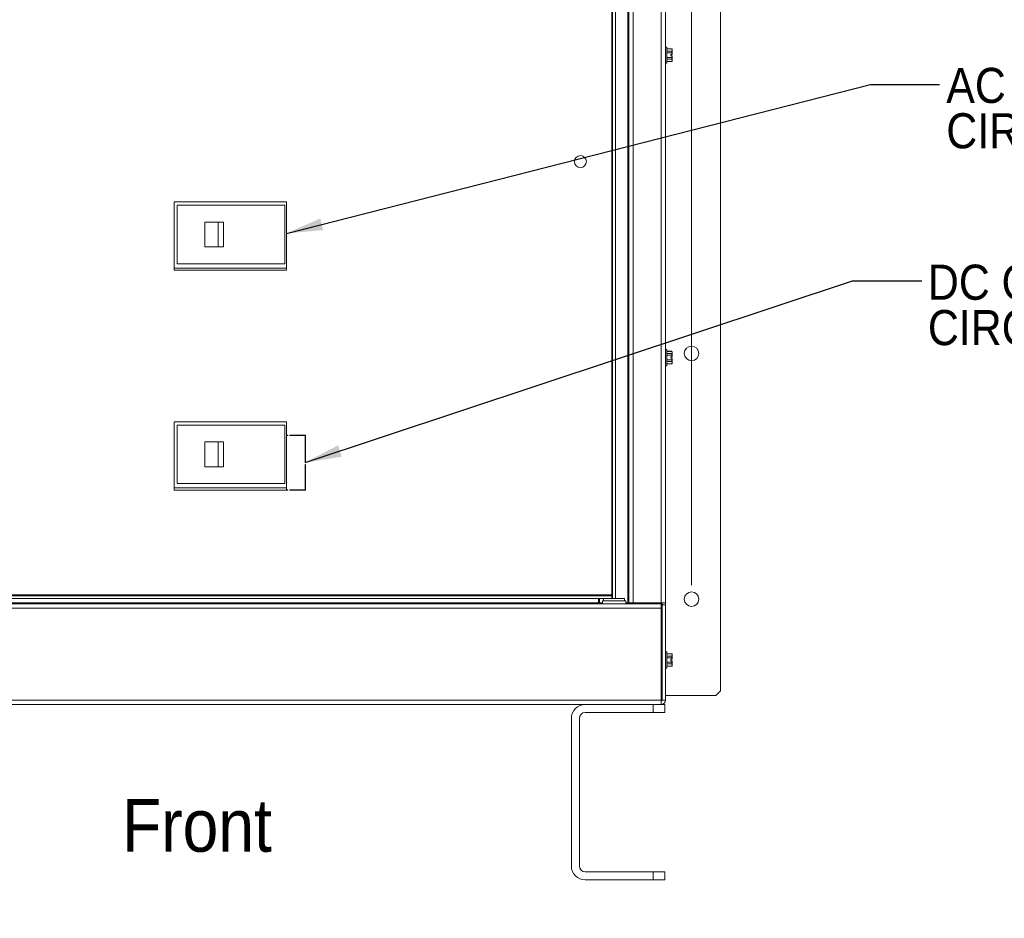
# Paper-space layout '2' of a CAD drawing. Header units: inches. Extents: x 1 to 109, y 1 to 85.
# Tile 43 of 70: x 53 to 70, y 36 to 52. Entities that reach past the tile are written whole.
import ezdxf

# ---------------------------------------------------------------- set-up
doc = ezdxf.new("R2010")
doc.units = ezdxf.units.IN
doc.header["$MEASUREMENT"] = 0
doc.linetypes.add('CENTERX2', pattern=[0.8, 0.5, -0.1, 0.1, -0.1])
doc.layers.add('FORMAT', color=7, linetype='Continuous')
doc.styles.add('SLDTEXTSTYLE0', font='GOTHIC.TTF', dxfattribs={"width": 0.913})
doc.styles.add('SLDTEXTSTYLE1', font='GOTHIC.TTF', dxfattribs={"width": 0.913})
doc.styles.get("Standard").update_dxf_attribs({"font": 'GOTHIC.TTF'})
doc.dimstyles.new('SLDDIMSTYLE1', dxfattribs={"dimtxt": 0.625, "dimasz": 0.65, "dimexe": 0, "dimexo": 0.0625, "dimgap": 0.15625, "dimtad": 0, "dimtih": 1, "dimtoh": 1, "dimlfac": 1.2, "dimrnd": 1e-09, "dimzin": 12, "dimdsep": 46, "dimtxsty": 'SLDTEXTSTYLE0', "dimblk1": 'NONE', "dimblk2": 'NONE', "dimsah": 1, "dimcen": 0.09, "dimadec": 0, "dimazin": 3, "dimtfac": 1, "dimtofl": 0, "dimtmove": 0, "dimatfit": 3, "dimldrblk": 'NONE', "dimfxl": 1, "dimfrac": 2, "dimtolj": 1, "dimtzin": 12, "dimarcsym": 0})
doc.dimstyles.new('SLDDIMSTYLE2', dxfattribs={"dimtxt": 0, "dimasz": 0.65, "dimexe": 0, "dimexo": 0.0625, "dimgap": 0, "dimtad": 0, "dimtih": 1, "dimtoh": 1, "dimdec": 0, "dimrnd": 1e-09, "dimzin": 0, "dimdsep": 46, "dimtxsty": 'STANDARD', "dimsah": 1, "dimcen": 0.09, "dimadec": 0, "dimazin": 0, "dimtfac": 0.65, "dimtdec": 0, "dimtofl": 0, "dimtmove": 0, "dimatfit": 3, "dimfxl": 1, "dimfrac": 2, "dimtolj": 1, "dimtzin": 0, "dimarcsym": 0})

# ---------------------------------------------------------------- blocks, each defined once
blk = doc.blocks.new('_D_29')
at = {"color": 1, "linetype": 'Continuous', "lineweight": 0, "ltscale": 5}
for p, q in [((63.524, 65.215), (63.524, 66.199)), ((63.524, 65.215), (64.112, 64.231)), ((64.112, 64.231), (64.112, 42.288))]:
    blk.add_line(p, q, dxfattribs=at)
at = {"color": 1, "linetype": 'Continuous', "lineweight": 0, "ltscale": 5, "insert": (63.222, 66.199), "char_height": 0.625, "attachment_point": 1, "rotation": 90, "style": 'SLDTEXTSTYLE0'}
blk.add_mtext('21.76', dxfattribs=at)
blk = doc.blocks.new('_NONE')
blk = doc.blocks.new('_D_30')
at = {"color": 1, "linetype": 'Continuous', "lineweight": 0, "ltscale": 5}
blk.add_line((64.575, 42.387), (64.575, 66.199), dxfattribs=at)
at = {"color": 1, "linetype": 'Continuous', "lineweight": 0, "ltscale": 5, "insert": (64.273, 66.199), "char_height": 0.625, "attachment_point": 1, "rotation": 90, "style": 'SLDTEXTSTYLE0'}
blk.add_mtext('22.31', dxfattribs=at)
blk = doc.blocks.new('_D_31')
at = {"color": 1, "linetype": 'Continuous', "lineweight": 0, "ltscale": 5}
for p, q in [((65.545, 65.215), (65.545, 66.199)), ((65.545, 65.215), (65.091, 64.231)), ((65.091, 64.231), (65.091, 63.393))]:
    blk.add_line(p, q, dxfattribs=at)
at = {"color": 1, "linetype": 'Continuous', "lineweight": 0, "ltscale": 5, "insert": (65.243, 66.199), "char_height": 0.625, "attachment_point": 1, "rotation": 90, "style": 'SLDTEXTSTYLE0'}
blk.add_mtext('22.93', dxfattribs=at)
blk = doc.blocks.new('SW_NOTE_17')
at = {"color": 0, "linetype": 'Continuous', "lineweight": 0, "ltscale": 5, "char_height": 0.625, "attachment_point": 1, "style": 'SLDTEXTSTYLE0'}
for s, insert in [('AC INPUT', (0.12, 0.294)), ('CIRCUIT BREAKER', (0.12, -0.514))]:
    blk.add_mtext(s, dxfattribs=dict(at, insert=insert))
blk = doc.blocks.new('SW_NOTE_18')
at = {"color": 0, "linetype": 'Continuous', "lineweight": 0, "ltscale": 5, "char_height": 0.625, "attachment_point": 1, "style": 'SLDTEXTSTYLE0'}
for s, insert in [('DC OUTPUT', (0.111, 0.29)), ('CIRCUIT BREAKER', (0.111, -0.518))]:
    blk.add_mtext(s, dxfattribs=dict(at, insert=insert))

psp = doc.layouts.new('2')

# ---------------------------------------------------------------- linework, layer by layer
at = {"color": 7, "linetype": 'Continuous', "lineweight": 15, "ltscale": 5}
for p, q in [((65.0909, 40.5054), (65.0909, 63.1428)), ((63.1707, 42.1467), (63.1707, 61.6172)), ((63.2206, 42.1467), (63.2206, 61.6172)), ((63.4414, 61.6574), (63.4414, 42.0693)), ((63.4581, 61.6574), (63.4581, 42.0693)), ((63.537, 61.6574), (63.537, 42.0693)), ((64.0328, 42.0693), (64.0328, 61.6574)), ((64.1117, 61.6574), (64.1117, 42.0693)), ((63.1541, 61.5286), (63.1541, 42.2132)), ((64.1352, 51.9691), (64.1117, 51.9691)), ((64.1352, 51.8241), (64.1352, 51.9691)), ((64.2256, 51.9361), (64.1352, 51.9361)), ((64.2256, 51.9349), (64.1352, 51.9349)), ((64.2292, 51.9282), (64.2256, 51.9361)), ((64.2256, 51.9349), (64.2256, 51.9361)), ((64.2292, 51.9143), (64.2256, 51.9349)), ((64.2292, 51.9282), (64.2292, 51.9143)), ((64.2292, 51.8371), (64.2292, 51.9143)), ((64.1352, 51.8937), (64.2256, 51.8937)), ((64.2256, 51.8652), (64.1352, 51.8652)), ((64.1352, 51.6791), (64.1352, 51.8241)), ((64.1352, 51.7829), (64.2256, 51.7829)), ((64.2256, 51.7544), (64.1352, 51.7544)), ((64.2057, 51.8371), (64.2288, 51.8371)), ((64.2057, 51.8371), (64.2057, 51.8111)), ((64.2057, 51.8111), (64.2288, 51.8111)), ((64.2256, 51.8652), (64.2256, 51.8937)), ((64.2256, 51.7544), (64.2256, 51.7829)), ((64.2288, 51.8371), (64.2292, 51.8371)), ((64.2292, 51.8111), (64.2288, 51.8111)), ((64.2292, 51.8111), (64.2292, 51.7339)), ((64.2292, 51.7339), (64.2292, 51.7199)), ((64.1117, 51.6791), (64.1352, 51.6791)), ((64.1352, 51.7133), (64.2256, 51.7133)), ((64.1352, 51.7121), (64.2256, 51.7121)), ((64.2256, 51.7121), (64.2292, 51.7199)), ((64.2256, 51.7121), (64.2256, 51.7133)), ((57.3599, 49.2101), (55.3599, 49.2101)), ((55.3599, 49.2101), (55.3599, 47.9934)), ((55.4167, 49.1499), (55.4167, 48.1082)), ((57.3334, 49.1499), (55.4167, 49.1499)), ((57.3334, 48.1082), (57.3334, 49.1499)), ((57.3599, 47.9934), (57.3599, 49.2101)), ((55.9049, 48.4082), (55.9049, 48.8499)), ((56.1429, 48.8499), (55.9049, 48.8499)), ((56.1429, 48.4082), (56.1429, 48.8499)), ((56.237, 48.8499), (56.1429, 48.8499)), ((56.237, 48.4082), (56.237, 48.8499)), ((56.1429, 48.4082), (55.9049, 48.4082)), ((56.237, 48.4082), (56.1429, 48.4082)), ((55.4167, 48.1082), (57.3334, 48.1082)), ((55.3599, 48.0332), (57.3599, 48.0332)), ((55.3599, 47.9934), (57.3599, 47.9934)), ((64.1352, 46.5837), (64.1117, 46.5837)), ((64.1352, 46.4387), (64.1352, 46.5837)), ((64.2256, 46.5507), (64.1352, 46.5507)), ((64.2256, 46.5494), (64.1352, 46.5494)), ((64.1352, 46.5083), (64.2256, 46.5083)), ((64.2256, 46.4798), (64.1352, 46.4798)), ((64.2292, 46.5428), (64.2256, 46.5507)), ((64.2256, 46.5494), (64.2256, 46.5507)), ((64.2292, 46.5289), (64.2256, 46.5494)), ((64.2256, 46.4798), (64.2256, 46.5083)), ((64.2292, 46.5428), (64.2292, 46.5289)), ((64.2292, 46.4517), (64.2292, 46.5289)), ((64.1352, 46.2937), (64.1352, 46.4387)), ((64.1352, 46.3975), (64.2256, 46.3975)), ((64.2256, 46.369), (64.1352, 46.369)), ((64.1352, 46.3279), (64.2256, 46.3279)), ((64.1352, 46.3267), (64.2256, 46.3267)), ((64.2057, 46.4517), (64.2288, 46.4517)), ((64.2057, 46.4517), (64.2057, 46.4256)), ((64.2057, 46.4256), (64.2288, 46.4256)), ((64.2256, 46.369), (64.2256, 46.3975)), ((64.2256, 46.3267), (64.2292, 46.3345)), ((64.2256, 46.3267), (64.2256, 46.3279)), ((64.2288, 46.4517), (64.2292, 46.4517)), ((64.2292, 46.4256), (64.2288, 46.4256)), ((64.2292, 46.4256), (64.2292, 46.3484)), ((64.2292, 46.3484), (64.2292, 46.3345)), ((64.1117, 46.2937), (64.1352, 46.2937)), ((57.3599, 45.2934), (55.3599, 45.2934)), ((55.3599, 45.2934), (55.3599, 44.0767)), ((57.3599, 45.0542), (57.3599, 45.2934)), ((55.4167, 45.2374), (55.4167, 44.1957)), ((57.3334, 45.2374), (55.4167, 45.2374)), ((57.3334, 44.1957), (57.3334, 45.2374)), ((55.9049, 44.4957), (55.9049, 44.9374)), ((56.1429, 44.9374), (55.9049, 44.9374)), ((56.1429, 44.4957), (56.1429, 44.9374)), ((56.237, 44.9374), (56.1429, 44.9374)), ((56.237, 44.4957), (56.237, 44.9374)), ((57.3849, 45.0542), (57.3599, 45.0542)), ((57.3599, 45.0482), (57.3599, 44.0826)), ((57.3849, 45.0482), (57.3599, 45.0482)), ((57.3849, 45.0542), (57.3849, 45.0482)), ((57.4182, 45.0482), (57.4182, 45.0542)), ((57.7016, 45.0542), (57.4182, 45.0542)), ((57.6956, 45.0482), (57.4182, 45.0482)), ((57.6956, 44.5701), (57.6956, 45.0482)), ((57.7016, 44.5701), (57.7016, 45.0542)), ((57.7016, 44.5701), (57.6956, 44.5701)), ((56.1429, 44.4957), (55.9049, 44.4957)), ((56.237, 44.4957), (56.1429, 44.4957)), ((57.6956, 44.5367), (57.7016, 44.5367)), ((57.6956, 44.0826), (57.6956, 44.5367)), ((57.7016, 44.0767), (57.7016, 44.5367)), ((55.4167, 44.1957), (57.3334, 44.1957)), ((55.3599, 44.1207), (57.3599, 44.1207)), ((55.3599, 44.0767), (57.3849, 44.0767)), ((57.3599, 44.0826), (57.3849, 44.0826)), ((57.3849, 44.0826), (57.3849, 44.0767)), ((57.4182, 44.0826), (57.6956, 44.0826)), ((57.4182, 44.0767), (57.4182, 44.0826)), ((57.4182, 44.0767), (57.7016, 44.0767)), ((57.6956, 44.1207), (57.7016, 44.1207)), ((64.1134, 43.2852), (64.1117, 43.2852)), ((64.1134, 43.2852), (64.1134, 43.0718)), ((64.1117, 43.0718), (64.1134, 43.0718)), ((63.1541, 42.2132), (47.2066, 42.2132)), ((47.2899, 42.1966), (63.1541, 42.1966)), ((47.2899, 42.1467), (63.0367, 42.1467)), ((62.9203, 42.1467), (62.9203, 42.0697)), ((62.9372, 42.1467), (62.9372, 42.0693)), ((62.9872, 42.1051), (62.9872, 42.053)), ((62.9872, 42.1051), (63.4039, 42.1051)), ((63.0067, 42.1467), (63.0067, 42.1051)), ((63.3844, 42.1467), (63.0367, 42.1467)), ((63.1541, 42.1966), (63.1541, 42.2132)), ((63.1541, 42.1467), (63.1541, 42.1966)), ((63.3844, 42.1051), (63.3844, 42.1467)), ((63.4039, 42.053), (63.4039, 42.1051)), ((46.524, 42.053), (64.0328, 42.053)), ((64.0328, 41.9741), (46.524, 41.9741)), ((62.9203, 42.0697), (48.0323, 42.0697)), ((62.9203, 42.0697), (62.9203, 42.053)), ((62.9372, 42.0693), (62.9872, 42.0693)), ((63.4039, 42.0693), (63.4414, 42.0693)), ((63.4414, 42.0693), (63.4581, 42.0693)), ((63.537, 42.0693), (63.4581, 42.0693)), ((64.0328, 42.0693), (63.537, 42.0693)), ((63.8559, 42.0693), (63.8559, 42.053)), ((64.1117, 42.0693), (64.0328, 42.0693)), ((64.0328, 42.053), (64.0328, 41.9741)), ((64.0328, 41.9741), (64.0328, 40.3407)), ((64.0492, 42.0693), (64.0492, 41.1146)), ((64.0495, 42.0693), (64.0495, 42.0382)), ((64.0495, 42.0382), (64.1117, 42.0382)), ((64.0495, 40.3407), (64.0495, 42.0382)), ((64.1117, 42.0693), (64.1117, 42.0382)), ((64.1117, 40.3407), (64.1117, 42.0382)), ((64.0336, 41.1075), (64.0328, 41.1075)), ((64.045, 41.1216), (64.0417, 41.1216)), ((64.0495, 41.1142), (64.0454, 41.1212)), ((64.1352, 41.1982), (64.1117, 41.1982)), ((64.1352, 41.0532), (64.1352, 41.1982)), ((64.2256, 41.1652), (64.1352, 41.1652)), ((64.2256, 41.164), (64.1352, 41.164)), ((64.1352, 41.1229), (64.2256, 41.1229)), ((64.2256, 41.0944), (64.1352, 41.0944)), ((64.1352, 40.9082), (64.1352, 41.0532)), ((64.2057, 41.0663), (64.2288, 41.0663)), ((64.2057, 41.0663), (64.2057, 41.0402)), ((64.2057, 41.0402), (64.2288, 41.0402)), ((64.2292, 41.1574), (64.2256, 41.1652)), ((64.2256, 41.164), (64.2256, 41.1652)), ((64.2292, 41.1434), (64.2256, 41.164)), ((64.2256, 41.0944), (64.2256, 41.1229)), ((64.2288, 41.0663), (64.2292, 41.0663)), ((64.2292, 41.0402), (64.2288, 41.0402)), ((64.2292, 41.1574), (64.2292, 41.1434)), ((64.2292, 41.0663), (64.2292, 41.1434)), ((64.2292, 41.0402), (64.2292, 40.963)), ((64.0401, 40.999), (64.0466, 40.999)), ((64.0492, 40.9971), (64.0492, 40.422)), ((64.1117, 40.9082), (64.1352, 40.9082)), ((64.1352, 41.0121), (64.2256, 41.0121)), ((64.2256, 40.9836), (64.1352, 40.9836)), ((64.1352, 40.9425), (64.2256, 40.9425)), ((64.1352, 40.9412), (64.2256, 40.9412)), ((64.2256, 40.9836), (64.2256, 41.0121)), ((64.2256, 40.9412), (64.2292, 40.9491)), ((64.2256, 40.9412), (64.2256, 40.9425)), ((64.2292, 40.963), (64.2292, 40.9491)), ((46.524, 40.3407), (64.0328, 40.3407)), ((64.0328, 40.3407), (64.0328, 40.2636)), ((64.0492, 40.422), (64.0495, 40.422)), ((64.0495, 40.3407), (64.1117, 40.3407)), ((64.1117, 40.422), (65.0076, 40.422)), ((65.0076, 40.422), (65.0909, 40.5054)), ((64.0328, 40.2618), (46.524, 40.2618)), ((63.8934, 40.1185), (63.8934, 40.2618)), ((64.0328, 40.2636), (64.0328, 40.2618)), ((64.0328, 40.2618), (64.1017, 40.2618)), ((64.1017, 40.2618), (64.1017, 40.1185)), ((62.4351, 37.3843), (62.4351, 40.0143)), ((62.5784, 40.0143), (62.5784, 37.3843)), ((63.8934, 40.1185), (62.6826, 40.1185)), ((64.1017, 40.1185), (63.8934, 40.1185)), ((62.6826, 37.2802), (63.8934, 37.2802)), ((63.8934, 37.1368), (63.8934, 37.2802)), ((63.8934, 37.2802), (64.1017, 37.2802)), ((64.1017, 37.2802), (64.1017, 37.1368)), ((63.8934, 37.1368), (62.6826, 37.1368)), ((64.1017, 37.1368), (63.8934, 37.1368))]:
    psp.add_line(p, q, dxfattribs=at)
at = {"color": 8, "linetype": 'Continuous', "lineweight": 15, "ltscale": 5}
for p, q in [((63.777, 42.053), (63.777, 42.0693)), ((63.9578, 42.053), (63.9578, 42.0693)), ((64.0328, 40.9864), (64.0401, 40.999))]:
    psp.add_line(p, q, dxfattribs=at)
at = {"color": 7, "linetype": 'Continuous', "lineweight": 15, "ltscale": 25}
for centre, radius in [((62.5956, 49.9284), 0.1067), ((64.5751, 46.5116), 0.13), ((64.5751, 42.1366), 0.13)]:
    psp.add_circle(centre, radius, dxfattribs=at)
for centre, radius, start, end in [((64.0328, 40.3407), 0.0167, 270, 0), ((64.0328, 40.3407), 0.0789, 270, 0), ((62.6826, 40.0143), 0.2475, 90, 180), ((62.6826, 40.0143), 0.1042, 90, 180), ((62.6826, 37.3843), 0.2475, 180, 270), ((62.6826, 37.3843), 0.1042, 180, 270)]:
    psp.add_arc(centre, radius, start, end, dxfattribs=at)
at = {"color": 7, "linetype": 'Continuous', "lineweight": 15, "ltscale": 5}
for points, knots in [([(64.2256, 51.8937), (64.2261, 51.8954), (64.2269, 51.8979), (64.2278, 51.9014), (64.2286, 51.9056), (64.2292, 51.91), (64.2292, 51.9134), (64.2292, 51.9143)], [0, 0, 0, 0, 0.2491127, 0.3737888, 0.4982475, 0.8744221, 1, 1, 1, 1]), ([(64.2288, 51.8371), (64.2287, 51.839), (64.2285, 51.843), (64.2279, 51.8488), (64.2272, 51.8547), (64.2264, 51.8601), (64.2258, 51.8637), (64.2256, 51.8652)], [0, 0, 0, 0, 0.2076292, 0.4154104, 0.6235328, 0.831772, 1, 1, 1, 1]), ([(64.2256, 51.7829), (64.2259, 51.7853), (64.2267, 51.7899), (64.2276, 51.7969), (64.2284, 51.804), (64.2287, 51.8087), (64.2288, 51.8111)], [0, 0, 0, 0, 0.2495325, 0.4992466, 0.7495084, 1, 1, 1, 1]), ([(64.2292, 51.7339), (64.2291, 51.7364), (64.2289, 51.742), (64.2274, 51.7489), (64.226, 51.7532), (64.2256, 51.7544)], [0, 0, 0, 0, 0.3737601, 0.8117194, 1, 1, 1, 1]), ([(64.2256, 51.7133), (64.2262, 51.7154), (64.2278, 51.7205), (64.229, 51.7274), (64.2292, 51.7321), (64.2292, 51.7339)], [0, 0, 0, 0, 0.3113932, 0.7489144, 1, 1, 1, 1]), ([(64.2256, 46.5083), (64.2261, 46.51), (64.2269, 46.5125), (64.2278, 46.5159), (64.2286, 46.5202), (64.2292, 46.5245), (64.2292, 46.528), (64.2292, 46.5289)], [0, 0, 0, 0, 0.2491116, 0.3737872, 0.4982453, 0.8744212, 1, 1, 1, 1]), ([(64.2288, 46.4517), (64.2287, 46.4536), (64.2285, 46.4575), (64.2279, 46.4634), (64.2272, 46.4693), (64.2264, 46.4747), (64.2258, 46.4782), (64.2256, 46.4798)], [0, 0, 0, 0, 0.20763598, 0.4154068, 0.62353604, 0.83177345, 1, 1, 1, 1]), ([(64.2256, 46.3975), (64.2259, 46.3998), (64.2267, 46.4045), (64.2276, 46.4115), (64.2284, 46.4186), (64.2287, 46.4233), (64.2288, 46.4256)], [0, 0, 0, 0, 0.2495336, 0.4992401, 0.7495116, 1, 1, 1, 1]), ([(64.2292, 46.3484), (64.2291, 46.351), (64.2289, 46.3566), (64.2274, 46.3635), (64.226, 46.3677), (64.2256, 46.369)], [0, 0, 0, 0, 0.3737591, 0.8117177, 1, 1, 1, 1]), ([(64.2256, 46.3279), (64.2262, 46.33), (64.2278, 46.3351), (64.229, 46.342), (64.2292, 46.3467), (64.2292, 46.3484)], [0, 0, 0, 0, 0.3113937, 0.7489111, 1, 1, 1, 1]), ([(64.0401, 40.999), (64.0396, 40.9998), (64.0385, 41.0014), (64.0368, 41.014), (64.0353, 41.0319), (64.0339, 41.0496), (64.0331, 41.0598), (64.0328, 41.0631)], [0, 0, 0, 0, 0.22173251, 0.44933736, 0.6678697, 0.89348169, 1, 1, 1, 1]), ([(64.0413, 41.1212), (64.04, 41.1189), (64.0373, 41.1143), (64.0346, 41.1097), (64.0334, 41.1075)], [0, 0, 0, 0, 0.515652, 1, 1, 1, 1]), ([(64.0448, 41.0044), (64.0443, 41.0075), (64.0432, 41.0141), (64.0418, 41.0321), (64.0401, 41.0532), (64.0384, 41.0746), (64.0369, 41.0925), (64.0352, 41.105), (64.0341, 41.1067), (64.0336, 41.1075)], [0, 0, 0, 0, 0.1315607, 0.2734406, 0.4199169, 0.5663932, 0.7082717, 0.8560427, 1, 1, 1, 1]), ([(64.0495, 41.0339), (64.0491, 41.0403), (64.0481, 41.0555), (64.0465, 41.0801), (64.0451, 41.103), (64.0433, 41.1175), (64.0421, 41.1233), (64.0415, 41.1208), (64.0413, 41.1202)], [0, 0, 0, 0, 0.1478417, 0.3499427, 0.5457332, 0.7496089, 0.948257, 1, 1, 1, 1]), ([(64.0495, 41.0847), (64.0491, 41.0905), (64.0482, 41.1043), (64.0466, 41.1184), (64.0455, 41.1205), (64.045, 41.1216)], [0, 0, 0, 0, 0.2721316, 0.6407923, 1, 1, 1, 1]), ([(64.2256, 41.1229), (64.2261, 41.1246), (64.2269, 41.1271), (64.2278, 41.1305), (64.2286, 41.1348), (64.2292, 41.1391), (64.2292, 41.1426), (64.2292, 41.1434)], [0, 0, 0, 0, 0.2491053, 0.3737852, 0.4982577, 0.8744312, 1, 1, 1, 1]), ([(64.2288, 41.0663), (64.2287, 41.0682), (64.2285, 41.0721), (64.2279, 41.078), (64.2272, 41.0838), (64.2264, 41.0893), (64.2258, 41.0928), (64.2256, 41.0944)], [0, 0, 0, 0, 0.2076428, 0.4154033, 0.6235307, 0.8317749, 1, 1, 1, 1]), ([(64.2256, 41.0121), (64.2259, 41.0144), (64.2267, 41.0191), (64.2276, 41.0261), (64.2284, 41.0331), (64.2287, 41.0379), (64.2288, 41.0402)], [0, 0, 0, 0, 0.2495347, 0.4992337, 0.7495062, 1, 1, 1, 1]), ([(64.0448, 41.0042), (64.0462, 41.002), (64.0477, 40.9995), (64.0493, 40.997), (64.0495, 40.9967)], [0, 0, 0, 0, 0.87803511, 1, 1, 1, 1]), ([(64.2292, 40.963), (64.2291, 40.9656), (64.2289, 40.9712), (64.2274, 40.9781), (64.226, 40.9823), (64.2256, 40.9836)], [0, 0, 0, 0, 0.3737606, 0.8117238, 1, 1, 1, 1]), ([(64.2256, 40.9425), (64.2262, 40.9446), (64.2278, 40.9497), (64.229, 40.9566), (64.2292, 40.9613), (64.2292, 40.963)], [0, 0, 0, 0, 0.3113849, 0.7488941, 1, 1, 1, 1]), ([(64.0492, 40.422), (64.0483, 40.4215), (64.0471, 40.4207), (64.0363, 40.4199), (64.0328, 40.4196)], [0, 0, 0, 0, 0.6769224, 1, 1, 1, 1])]:
    psp.add_open_spline(points, degree=3, knots=knots, dxfattribs=at)
at = {"layer": 'FORMAT', "color": 1, "linetype": 'CENTERX2', "lineweight": 0, "ltscale": 5}
psp.add_arc((85.1711, 29.7596), 15.9905, 150.77428, 267.77582, dxfattribs=at)

# ---------------------------------------------------------------- block references
at = {"color": 1, "linetype": 'Continuous', "lineweight": 0, "ltscale": 5}
for name, p in [('SW_NOTE_17', (68.9924, 51.3038)), ('SW_NOTE_18', (68.6742, 47.8033))]:
    psp.add_blockref(name, p, dxfattribs=at)

# ---------------------------------------------------------------- texts
at = {"color": 7, "linetype": 'Continuous', "lineweight": 0, "ltscale": 5, "insert": (54.4306, 38.5766), "char_height": 0.9375, "attachment_point": 1, "style": 'SLDTEXTSTYLE1'}
psp.add_mtext('Front', dxfattribs=at)

# ---------------------------------------------------------------- dimensions: what is measured, and where the dimension line sits
at = {"color": 1, "linetype": 'Continuous', "lineweight": 0, "ltscale": 5}
for feature_location, offset, picture, middle in [((64.1117, 42.0382), (-0.5877, 24.1612), '_D_29', (63.524, 67.4923)), ((64.5751, 42.1366), (0, 24.0628), '_D_30', (64.5751, 67.4923)), ((65.0909, 63.1428), (0.4542, 3.0566), '_D_31', (65.545, 67.4923))]:
    dim = psp.add_ordinate_dim(feature_location=feature_location, offset=offset, dtype=1, origin=(45.9817, 42.3499), dimstyle='SLDDIMSTYLE1', dxfattribs=at)
    dim.commit()
    dim.dimension.update_dxf_attribs({"geometry": picture, "text_midpoint": middle})

# ---------------------------------------------------------------- leaders
for points in [[(57.3599, 48.6511), (67.7621, 51.3038), (68.9924, 51.3038)], [(57.6956, 44.5701), (67.4439, 47.8033), (68.6742, 47.8033)]]:
    psp.add_leader(points, dimstyle='SLDDIMSTYLE2', dxfattribs=at)

doc.saveas('drawing.dxf')
